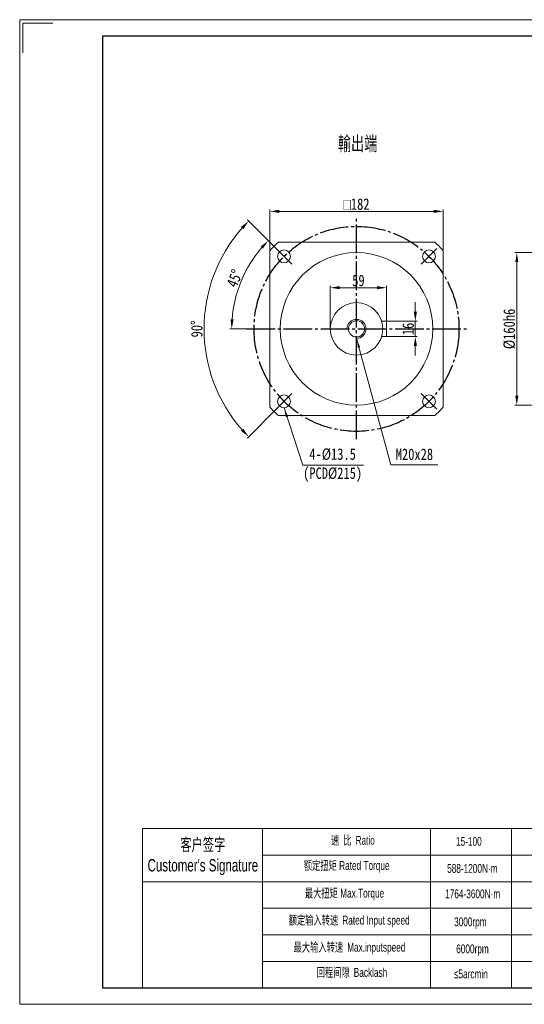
# Model space of a CAD drawing. Header units: millimetres. Extents: x 9783 to 11244, y -635 to 398.
# Tile 1 of 3: x 9783 to 10313, y -635 to 398. Entities that reach past the tile are written whole.
import ezdxf

# ---------------------------------------------------------------- set-up
doc = ezdxf.new("R2010")
doc.units = ezdxf.units.MM
doc.linetypes.add('EB_DASHDOT', pattern=[39, 30, -3, 3, -3])
doc.layers.get('0').update_dxf_attribs({"lineweight": 0})
for name, color, linetype, lineweight in [('7标注层', 4, 'Continuous', 18), ('CAXA0', 7, 'Continuous', 70), ('CAXA中心线层', 1, 'EB_DASHDOT', 25), ('SLD-0', 7, 'Continuous', 18), ('图框_外框线', 7, 'Continuous', 18)]:
    doc.layers.add(name, color=color, linetype=linetype, lineweight=lineweight)
doc.styles.get("Standard").update_dxf_attribs({"font": 'txt', "width": 0.707})
doc.styles.add('TH_GBDIM', font='txt', dxfattribs={"width": 0.8})
doc.styles.add('标准', font='arial.ttf', dxfattribs={"width": 0.667})
doc.dimstyles.new('TH_GBDIM', dxfattribs={"dimtxt": 12, "dimasz": 10, "dimexe": 2, "dimexo": 0, "dimgap": 1.5, "dimtad": 1, "dimdec": 0, "dimzin": 0, "dimdsep": 46, "dimtxsty": 'TH_GBDIM', "dimcen": 2.5, "dimdle": 20, "dimclrd": 3, "dimclre": 3, "dimclrt": 3, "dimadec": 0, "dimazin": 0, "dimtfac": 0.714286, "dimtdec": 0, "dimtmove": 0, "dimatfit": 3, "dimfxl": 1, "dimtolj": 1, "dimarcsym": 0})
doc.dimstyles.new('副本 TH_GBDIM', dxfattribs={"dimtxt": 12, "dimasz": 10, "dimexe": 2, "dimexo": 0, "dimgap": 1.5, "dimtad": 1, "dimdec": 1, "dimzin": 0, "dimdsep": 46, "dimtxsty": 'TH_GBDIM', "dimcen": 2.5, "dimdle": 20, "dimclrd": 3, "dimclre": 3, "dimclrt": 3, "dimadec": 0, "dimazin": 0, "dimtfac": 0.714286, "dimtdec": 1, "dimtmove": 0, "dimatfit": 3, "dimfxl": 1, "dimtolj": 1, "dimarcsym": 0})

# ---------------------------------------------------------------- blocks, each defined once
blk = doc.blocks.new('*X2')
at = {"linetype": 'Continuous', "transparency": 16777216}
for points in [[(10303.2, 143.5), (10306.5, 143.5), (10304.9, 153.5)], [(10303.2, 3.5), (10306.5, 3.5), (10304.9, -6.5)]]:
    blk.add_hatch(color=3, dxfattribs=at).paths.add_polyline_path(points, flags=0)
at = {"color": 3, "linetype": 'Continuous', "transparency": 16777216}
for p, q in [((10465.2, 153.5), (10302.9, 153.5)), ((10304.9, 143.5), (10304.9, 3.5)), ((10477.2, -6.5), (10302.9, -6.5))]:
    blk.add_line(p, q, dxfattribs=at)
at = {"color": 3, "linetype": 'Continuous', "lineweight": 15, "transparency": 16777216, "insert": (10297.1, 73.5), "char_height": 12, "width": 79.893, "attachment_point": 5, "rotation": 90, "style": 'TH_GBDIM'}
blk.add_mtext('%%C160h6', dxfattribs=at)
blk = doc.blocks.new('*X11')
at = {"linetype": 'Continuous', "transparency": 16777216}
for points in [[(10055.7, 198.4), (10055.7, 195.1), (10045.7, 196.8)], [(10217.7, 198.4), (10217.7, 195.1), (10227.7, 196.8)]]:
    blk.add_hatch(color=3, dxfattribs=at).paths.add_polyline_path(points, flags=0)
at = {"color": 3, "linetype": 'Continuous', "transparency": 16777216}
for p, q in [((10045.7, 155.5), (10045.7, 198.8)), ((10055.7, 196.8), (10217.7, 196.8)), ((10227.7, 155.5), (10227.7, 198.8))]:
    blk.add_line(p, q, dxfattribs=at)
at = {"color": 3, "linetype": 'Continuous', "lineweight": 15, "transparency": 16777216, "insert": (10136.7, 204.3), "char_height": 12, "width": 60.453, "attachment_point": 5, "style": 'TH_GBDIM'}
blk.add_mtext('{\\fgdt|b0|i0|c134|p2;o}182', dxfattribs=at)
blk = doc.blocks.new('*X13')
at = {"linetype": 'Continuous', "lineweight": 15}
blk.add_hatch(color=3, dxfattribs=at).paths.add_polyline_path([(-83.4, 60.1), (-79.1, 51), (-81.5, 50.2)], flags=0)
at = {"color": 3, "linetype": 'Continuous', "lineweight": 15}
for p, q in [((-83.4, 60.1), (-63.6, 0)), ((-63.6, 0), (0, 0)), ((0, 0), (0, 0))]:
    blk.add_line(p, q, dxfattribs=at)
blk = doc.blocks.new('*X14')
at = {"linetype": 'Continuous', "transparency": 16777216}
for points in [[(10015.5, 180.5), (10018, 178.2), (10023.6, 186.6)], [(10018, -31.2), (10015.5, -33.4), (10023.6, -39.6)]]:
    blk.add_hatch(color=3, dxfattribs=at).paths.add_polyline_path(points, flags=0)
at = {"color": 3, "linetype": 'Continuous', "transparency": 16777216}
for p, q in [((10052.4, 157.8), (10022.2, 188)), ((10052.4, -10.8), (10022.2, -41))]:
    blk.add_line(p, q, dxfattribs=at)
blk.add_arc((10136.7, 73.5), 160, 138.5825, 221.4175, dxfattribs=at)
at = {"color": 3, "linetype": 'Continuous', "lineweight": 15, "transparency": 16777216, "insert": (9969.2, 73.5), "char_height": 12, "width": 36.053, "attachment_point": 5, "rotation": 90, "style": 'TH_GBDIM'}
blk.add_mtext('90%%D', dxfattribs=at)
blk = doc.blocks.new('*X15')
at = {"linetype": 'Continuous', "transparency": 16777216}
for points in [[(10036.1, 159.9), (10038.5, 157.7), (10044.1, 166.1)], [(10007.8, 83.5), (10004.5, 83.6), (10005.7, 73.5)]]:
    blk.add_hatch(color=3, dxfattribs=at).paths.add_polyline_path(points, flags=0)
at = {"color": 3, "linetype": 'Continuous', "transparency": 16777216}
for p, q in [((10052.4, 157.8), (10042.7, 167.5)), ((10021.2, 73.5), (10003.7, 73.5))]:
    blk.add_line(p, q, dxfattribs=at)
blk.add_arc((10136.7, 73.5), 131, 139.3761, 175.6239, dxfattribs=at)
at = {"color": 3, "linetype": 'Continuous', "lineweight": 15, "transparency": 16777216, "insert": (10008.8, 126.5), "char_height": 12, "width": 37.037, "attachment_point": 5, "rotation": 67.5, "style": 'TH_GBDIM'}
blk.add_mtext('45%%D', dxfattribs=at)
blk = doc.blocks.new('*X23')
at = {"linetype": 'Continuous', "transparency": 16777216}
for points in [[(10119.2, 118.4), (10119.2, 115.1), (10109.2, 116.7)], [(10158.2, 118.4), (10158.2, 115.1), (10168.2, 116.7)]]:
    blk.add_hatch(color=3, dxfattribs=at).paths.add_polyline_path(points, flags=0)
at = {"color": 3, "linetype": 'Continuous', "transparency": 16777216}
for p, q in [((10109.2, 73.5), (10109.2, 118.7)), ((10119.2, 116.7), (10158.2, 116.7)), ((10168.2, 81.5), (10168.2, 118.7))]:
    blk.add_line(p, q, dxfattribs=at)
at = {"color": 3, "linetype": 'Continuous', "lineweight": 15, "transparency": 16777216, "insert": (10138.7, 124.2), "char_height": 12, "width": 24.213, "attachment_point": 5, "style": 'TH_GBDIM'}
blk.add_mtext('59', dxfattribs=at)
blk = doc.blocks.new('*X24')
at = {"linetype": 'Continuous', "transparency": 16777216}
for points in [[(10196.8, 91.5), (10200.1, 91.5), (10198.4, 81.5)], [(10196.8, 55.5), (10200.1, 55.5), (10198.4, 65.5)]]:
    blk.add_hatch(color=3, dxfattribs=at).paths.add_polyline_path(points, flags=0)
at = {"color": 3, "linetype": 'Continuous', "transparency": 16777216}
for p, q in [((10198.4, 91.5), (10198.4, 101.5)), ((10168.2, 81.5), (10200.4, 81.5)), ((10198.4, 81.5), (10198.4, 65.5)), ((10168.2, 65.5), (10200.4, 65.5)), ((10198.4, 55.5), (10198.4, 45.5))]:
    blk.add_line(p, q, dxfattribs=at)
at = {"color": 3, "linetype": 'Continuous', "lineweight": 15, "transparency": 16777216, "insert": (10190.9, 73.5), "char_height": 12, "width": 23.6, "attachment_point": 5, "rotation": 90, "style": 'TH_GBDIM'}
blk.add_mtext('16', dxfattribs=at)
blk = doc.blocks.new('*X25')
at = {"linetype": 'Continuous', "lineweight": 15}
blk.add_hatch(color=3, dxfattribs=at).paths.add_polyline_path([(-85.1, 132.6), (-81.3, 123.3), (-83.7, 122.6)], flags=0)
at = {"color": 3, "linetype": 'Continuous', "lineweight": 15}
for p, q in [((-85.1, 132.6), (-49, 0)), ((-49, 0), (0, 0)), ((0, 0), (0, 0))]:
    blk.add_line(p, q, dxfattribs=at)

msp = doc.modelspace()

# ---------------------------------------------------------------- linework, layer by layer
at = {"color": 7, "linetype": 'Continuous', "lineweight": 15}
for p, q in [((10045.71, 155.53), (10045.71, 114.99)), ((10178.17, 164.53), (10054.7, 164.53)), ((10218.71, 164.53), (10178.17, 164.53)), ((10227.71, 114.99), (10227.71, 155.53)), ((10045.71, 114.99), (10045.71, -8.48)), ((10227.71, -8.48), (10227.71, 114.99)), ((10163.02, 81.53), (10168.21, 81.53)), ((10168.21, 81.53), (10168.21, 65.53)), ((10168.21, 65.53), (10163.02, 65.53)), ((10054.7, -17.47), (10178.17, -17.47)), ((10178.17, -17.47), (10218.71, -17.47))]:
    msp.add_line(p, q, dxfattribs=at)
for p, q in [((10038.22, -450.52), (10038.22, -617.43)), ((10214.4, -450.52), (10214.4, -617.43))]:
    msp.add_line(p, q)
for centre, radius in [((10060.69, 149.54), 6.75), ((10212.72, 149.54), 6.75), ((10136.71, 73.53), 80), ((10136.71, 73.53), 27.5), ((10136.71, 73.53), 8.5), ((10060.69, -2.49), 6.75), ((10212.72, -2.49), 6.75)]:
    msp.add_circle(centre, radius, dxfattribs=at)
for start, end in [(132.02463, 137.97537), (42.02463, 47.97537), (222.02463, 227.97537), (312.02463, 317.97537)]:
    msp.add_arc((10136.71, 73.53), 122.5, start, end, dxfattribs=at)
at = {"layer": '7标注层', "color": 0}
msp.add_line((9912.32, -450.52), (9912.32, -617.4), dxfattribs=at)
at = {"layer": '7标注层'}
msp.add_arc((10136.71, 73.53), 10, 270, 180, dxfattribs=at)
at = {"layer": 'CAXA中心线层', "linetype": 'EB_DASHDOT', "lineweight": 25}
for p, q in [((10136.71, -41.97), (10136.71, 189.03)), ((10052.38, 157.85), (10069, 141.23)), ((10221.03, 157.85), (10204.41, 141.23)), ((10021.21, 73.53), (10252.21, 73.53)), ((10052.38, -10.8), (10069, 5.82)), ((10221.03, -10.8), (10204.41, 5.82))]:
    msp.add_line(p, q, dxfattribs=at)
msp.add_circle((10136.71, 73.53), 107.5, dxfattribs=at)
at = {"layer": 'SLD-0'}
msp.add_line((10299.28, -450.52), (10299.28, -617.38), dxfattribs=at)
at = {"layer": '图框_外框线'}
for p, q in [((9912.32, -450.52), (11226.13, -450.52)), ((10038.22, -478.36), (10776.61, -478.36)), ((9912.32, -506.21), (11226.13, -506.21)), ((10038.22, -534.05), (11226.13, -534.05)), ((10038.22, -561.89), (11226.13, -561.89)), ((10038.22, -589.74), (11226.13, -589.74))]:
    msp.add_line(p, q, dxfattribs=at)
at = {"layer": '图框_外框线', "color": 3}
msp.add_lwpolyline([(9783.33, -634.78), (11243.52, -634.78), (11243.52, 397.78), (9783.33, 397.78)], close=True, dxfattribs=at)
msp.add_lwpolyline([(9786.81, 363.01), (9786.81, 394.3), (9818.1, 394.3)], dxfattribs=at)
at = {"layer": '图框_外框线', "color": 3, "lineweight": 25}
msp.add_lwpolyline([(9870.25, -617.4), (11226.13, -617.4), (11226.13, 380.39), (9870.25, 380.39)], close=True, dxfattribs=at)

# ---------------------------------------------------------------- block references
at = {"color": 7, "linetype": 'Continuous', "lineweight": 15}
for name, p in [('*X25', (10221.85, -69.08)), ('*X13', (10144.1, -69.32))]:
    msp.add_blockref(name, p, dxfattribs=at)

# ---------------------------------------------------------------- texts
at = {"color": 3, "insert": (10137.86, 267.08), "char_height": 15, "width": 87.9037, "attachment_point": 5}
msp.add_mtext('輸出端', dxfattribs=at)
at = {"layer": 'CAXA0', "color": 3, "linetype": 'Continuous', "char_height": 12, "attachment_point": 5, "style": 'TH_GBDIM'}
for s, insert, width in [('4-%%C13.5\\P(PCD%%C215)', (10111.61, -69.36), 110.9333), ('M20x28', (10197.45, -58.07), 80)]:
    msp.add_mtext(s, dxfattribs=dict(at, insert=insert, width=width))
at = {"layer": 'SLD-0', "color": 1, "insert": (10576.6, -402.97), "char_height": 8, "width": 572.4389, "attachment_point": 2, "line_spacing_factor": 1.15057, "style": '标准'}
msp.add_mtext('{\\fSimSun|b1|i0|c0|p34;\\T1.1;  \\fSimSun|b1|i0|c134|p34;\\H2.125x;注：输入尺寸依据各品牌伺服马达或步进马达可以有所变动。}', dxfattribs=at)
at = {"layer": 'SLD-0', "color": 1, "attachment_point": 2, "style": '标准'}
for s, insert, char_height, width in [("{\\fSimSun|b0|i0|c134|p2;客户签字}\\PCustomer's Signature", (9975.49, -460.82), 12.9938, 161.6436), ('{\\fSimSun|b0|i0|c134|p2;速 比 }Ratio', (10132.91, -458.17), 9.2812, 75.8363), ('15-100', (10254.55, -459.25), 9.281, 39.4619), ('{\\fSimSun|b0|i0|c134|p2;额定扭矩} Rated Torque', (10126.39, -484.58), 9.2812, 104.2175), ('588-1200N·m', (10258.23, -487.62), 9.2812, 39.4619), ('{\\fSimSun|b0|i0|c134|p2;最大扭矩} Max.Torque', (10124.11, -513.59), 9.2812, 119.8759), ('1764-3600N·m', (10258.56, -514.28), 9.2812, 49.6141), ('{\\fSimSun|b0|i0|c134|p2;额定输入转速 }Rated Input speed', (10129, -541.95), 9.2812, 170.7664), ('3000rpm', (10256.15, -543.64), 9.281, 39.4619), ('{\\fSimSun|b0|i0|c134|p2;最大输入转速 }Max.inputspeed ', (10129.32, -570.31), 9.2812, 157.0652), ('6000rpm', (10258.37, -571.98), 9.281, 71.2284), ('{\\fSimSun|b0|i0|c134|p2;回程间隙 }Backlash', (10131.93, -596.71), 9.2812, 75.8363), ('≤5arcmin ', (10256.67, -598.25), 9.281, 39.4619)]:
    msp.add_mtext(s, dxfattribs=dict(at, insert=insert, char_height=char_height, width=width))

# ---------------------------------------------------------------- dimensions: what is measured, and where the dimension line sits
at = {"color": 7, "linetype": 'Continuous', "lineweight": 15}
dim = msp.add_linear_dim(base=(10227.71, 196.78), p1=(10045.71, 155.53), p2=(10227.71, 155.53), text='{\\fgdt|b0|i0|c134|p2;o}182', dimstyle='TH_GBDIM', override={"dimsah": 1, "dimtzin": 0}, dxfattribs=at)
dim.commit()
dim.dimension.update_dxf_attribs({"geometry": '*X11', "text_midpoint": (10136.71, 204.34)})
for base, line1, picture, middle in [((9976.75, 73.53), ((10052.38, -10.8), (10069, 5.82)), '*X14', (9976.75, 73.53)), ((10015.71, 123.64), ((10021.21, 73.53), (10252.21, 73.53)), '*X15', (10015.71, 123.64))]:
    dim = msp.add_angular_dim_2l(base=base, line1=line1, line2=((10052.38, 157.85), (10069, 141.23)), dimstyle='副本 TH_GBDIM', override={"dimtad": 1, "dimtih": 0, "dimtoh": 0, "dimsah": 1, "dimtdec": 0, "dimtzin": 0}, dxfattribs=at)
    dim.commit()
    dim.dimension.update_dxf_attribs({"geometry": picture, "text_midpoint": middle, "dimtype": 162})
dim = msp.add_linear_dim(base=(10304.85, -6.47), p1=(10465.21, 153.53), p2=(10477.21, -6.47), angle=270, text='%%C160h6', dimstyle='TH_GBDIM', override={"dimsah": 1, "dimtzin": 0}, dxfattribs=at)
dim.commit()
dim.dimension.update_dxf_attribs({"geometry": '*X2', "text_midpoint": (10297.12, 73.53)})
dim = msp.add_linear_dim(base=(10168.21, 116.74), p1=(10109.21, 73.53), p2=(10168.21, 81.53), dimstyle='TH_GBDIM', override={"dimsah": 1, "dimtzin": 0}, dxfattribs=at)
dim.commit()
dim.dimension.update_dxf_attribs({"geometry": '*X23', "text_midpoint": (10138.71, 124.24)})
dim = msp.add_linear_dim(base=(10198.42, 65.53), p1=(10168.21, 81.53), p2=(10168.21, 65.53), angle=270, dimstyle='TH_GBDIM', override={"dimsah": 1, "dimtzin": 0}, dxfattribs=at)
dim.commit()
dim.dimension.update_dxf_attribs({"geometry": '*X24', "text_midpoint": (10190.92, 73.53)})

doc.saveas('drawing.dxf')
